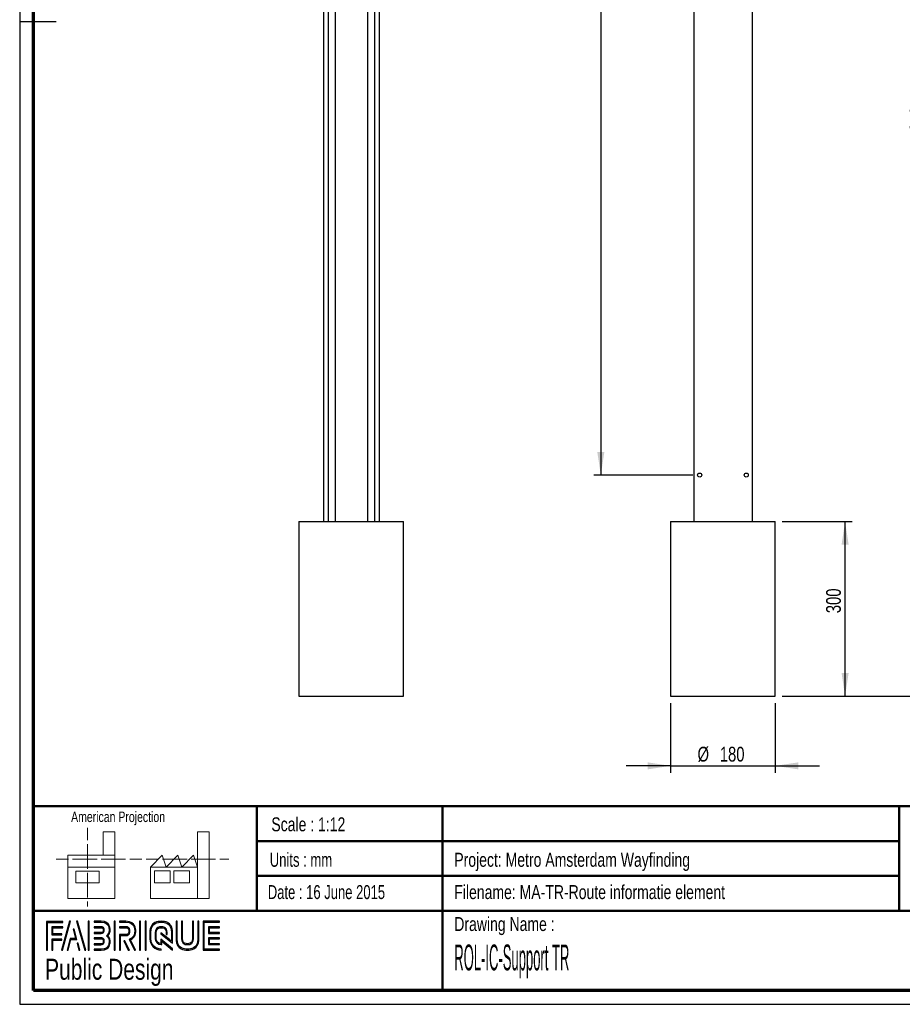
# Paper-space layout 'Sub assem Support' of a CAD drawing. Header units: millimetres. Extents: x 7 to 203, y 7 to 289.
# Tile 1 of 3: x 7 to 133, y 7 to 148. Entities that reach past the tile are written whole.
import ezdxf

# ---------------------------------------------------------------- set-up
doc = ezdxf.new("R2010")
doc.units = ezdxf.units.MM
for name, color, linetype in [('FORMAT', 7, 'Continuous'), ('LAYER1', 7, 'Continuous'), ('LAYER2', 7, 'Continuous'), ('LOGO', 7, 'Continuous')]:
    doc.layers.add(name, color=color, linetype=linetype)
doc.styles.add('SLDTEXTSTYLE0', font='TXT', dxfattribs={"width": 0.7})
doc.styles.add('SLDTEXTSTYLE1', font='TXT', dxfattribs={"width": 0.75})
doc.styles.add('SLDTEXTSTYLE3', font='TXT', dxfattribs={"width": 0.697368})
doc.styles.add('SLDTEXTSTYLE4', font='TXT', dxfattribs={"width": 0.37675})
doc.dimstyles.new('SLDDIMSTYLE0', dxfattribs={"dimtxt": 2.116667, "dimasz": 3.302, "dimexe": 0, "dimexo": 0.0625, "dimgap": 0.529167, "dimtad": 1, "dimlfac": 12, "dimrnd": 1e-09, "dimzin": 12, "dimdsep": 46, "dimtxsty": 'SLDTEXTSTYLE1', "dimsah": 1, "dimcen": 0.09, "dimadec": 0, "dimazin": 3, "dimtfac": 1, "dimtofl": 0, "dimtmove": 0, "dimatfit": 3, "dimfxl": 1, "dimfrac": 2, "dimtolj": 1, "dimtzin": 12, "dimarcsym": 0})
doc.dimstyles.new('SLDDIMSTYLE6', dxfattribs={"dimtxt": 2.116667, "dimasz": 3.302, "dimexe": 0, "dimexo": 0.0625, "dimgap": 0.529167, "dimtad": 1, "dimdec": 1, "dimlfac": 12, "dimrnd": 1e-09, "dimzin": 12, "dimdsep": 46, "dimtxsty": 'SLDTEXTSTYLE1', "dimsah": 1, "dimcen": 0.09, "dimadec": 0, "dimazin": 3, "dimtfac": 1, "dimtmove": 0, "dimatfit": 0, "dimfxl": 1, "dimfrac": 2, "dimtolj": 1, "dimtzin": 12, "dimarcsym": 0})

# ---------------------------------------------------------------- blocks, each defined once
blk = doc.blocks.new('_D_16')
at = {"layer": 'LOGO'}
for p, q in [((116.11, 76.56), (126.11, 76.56)), ((125.11, 51.56), (125.11, 76.56)), ((116.11, 51.56), (126.11, 51.56))]:
    blk.add_line(p, q, dxfattribs=at)
for points in [[(125.11, 76.56), (124.61, 73.25), (125.62, 73.25)], [(125.11, 51.56), (125.62, 54.86), (124.61, 54.86)]]:
    blk.add_solid(points, dxfattribs=at)
at = {"layer": 'LOGO', "insert": (122.39, 63.43), "char_height": 2.117, "attachment_point": 1, "rotation": 90, "style": 'SLDTEXTSTYLE1'}
blk.add_mtext('300', dxfattribs=at)
blk = doc.blocks.new('_D_17')
at = {"layer": 'LOGO'}
for p, q in [((100.11, 50.56), (100.11, 40.56)), ((115.11, 50.56), (115.11, 40.56)), ((100.11, 41.56), (93.76, 41.56)), ((100.11, 41.56), (115.11, 41.56)), ((115.11, 41.56), (121.46, 41.56))]:
    blk.add_line(p, q, dxfattribs=at)
for points in [[(100.11, 41.56), (96.81, 42.06), (96.81, 41.05)], [(115.11, 41.56), (118.42, 41.05), (118.42, 42.06)]]:
    blk.add_solid(points, dxfattribs=at)
at = {"layer": 'LOGO', "char_height": 2.117, "attachment_point": 1, "style": 'SLDTEXTSTYLE1'}
for s, insert in [('%%c', (103.97, 44.29)), ('180', (107.16, 44.29))]:
    blk.add_mtext(s, dxfattribs=dict(at, insert=insert))
blk = doc.blocks.new('_D_21')
at = {"layer": 'LOGO'}
for p, q in [((103.28, 211.56), (89.11, 211.56)), ((90.11, 211.56), (90.11, 83.22)), ((103.28, 83.22), (89.11, 83.22))]:
    blk.add_line(p, q, dxfattribs=at)
for points in [[(90.11, 211.56), (89.61, 208.25), (90.62, 208.25)], [(90.11, 83.22), (90.62, 86.53), (89.61, 86.53)]]:
    blk.add_solid(points, dxfattribs=at)
at = {"layer": 'LOGO', "insert": (87.39, 150.15), "char_height": 2.117, "attachment_point": 1, "rotation": 90, "style": 'SLDTEXTSTYLE1'}
blk.add_mtext('1540', dxfattribs=at)
blk = doc.blocks.new('_D_22')
at = {"layer": 'LOGO'}
for p, q in [((112.78, 214.06), (138.11, 214.06)), ((137.11, 51.56), (137.11, 214.06)), ((116.11, 51.56), (138.11, 51.56))]:
    blk.add_line(p, q, dxfattribs=at)
for points in [[(137.11, 214.06), (136.61, 210.75), (137.62, 210.75)], [(137.11, 51.56), (137.62, 54.86), (136.61, 54.86)]]:
    blk.add_solid(points, dxfattribs=at)
at = {"layer": 'LOGO', "insert": (134.39, 131.32), "char_height": 2.117, "attachment_point": 1, "rotation": 90, "style": 'SLDTEXTSTYLE1'}
blk.add_mtext('1950', dxfattribs=at)

psp = doc.layouts.new('Sub assem Support')

# ---------------------------------------------------------------- hatches: boundary and pattern name
at = {"layer": 'LOGO'}
for points in [[(10.68855, 15.1336), (10.82672, 15.1336), (10.82672, 19.11912), (13.02469, 19.11912), (13.02469, 19.25686), (10.68855, 19.25686)], [(11.58785, 17.50692), (11.58785, 18.3377), (13.02469, 18.3377), (13.02469, 18.47596), (11.44976, 18.47596), (11.44976, 17.36866), (12.88862, 17.36866), (12.88862, 17.50692)], [(14.15456, 19.27963), (14.01166, 19.27963), (12.83191, 15.15637), (12.97446, 15.15637)], [(16.31629, 15.15637), (15.13619, 19.27963), (14.98918, 19.27963), (16.17147, 15.15637)], [(16.81752, 15.15637), (16.81752, 19.27963), (16.67918, 19.27963), (16.67918, 15.15637)], [(20.52093, 15.15637), (20.52093, 19.27963), (20.38267, 19.27963), (20.38267, 15.15637)], [(24.1686, 15.15637), (24.1686, 19.27963), (24.0306, 19.27963), (24.0306, 15.15637)], [(24.95308, 15.15637), (24.95308, 19.27963), (24.81518, 19.27963), (24.81518, 15.15637)], [(34.03082, 17.67811), (34.03082, 18.36047), (35.46179, 18.36047), (35.46179, 18.49873), (33.89221, 18.49873), (33.89221, 17.53967), (35.46179, 17.53967), (35.46179, 17.67811)], [(13.78983, 15.15637), (14.20164, 16.66759), (15.03609, 16.66759), (14.641, 18.16306), (14.49338, 18.16306), (14.85705, 16.80585), (14.09593, 16.80585), (13.64956, 15.15637)], [(11.58785, 15.1336), (11.58785, 16.58759), (12.88862, 16.58759), (12.88862, 16.72532), (11.44976, 16.72532), (11.44976, 15.1336)], [(15.48788, 15.15637), (15.21477, 16.14361), (15.06706, 16.14361), (15.34778, 15.15637)], [(22.56952, 15.15637), (21.91096, 16.49853), (21.75712, 16.49853), (22.41578, 15.15637)], [(35.46179, 15.93832), (35.46179, 16.07676), (34.03082, 16.07676), (34.03082, 16.75912), (35.46179, 16.75912), (35.46179, 16.89721), (33.89221, 16.89721), (33.89221, 15.93832)]]:
    psp.add_hatch(color=7, dxfattribs=at).paths.add_polyline_path(points, flags=0)
h = psp.add_hatch(color=7, dxfattribs=at)
edge = h.paths.add_edge_path(flags=0)
edge.add_line((17.53017, 15.15637), (18.53718, 15.15637))
edge.add_spline(control_points=[(18.53718, 15.15637), (19.23136, 15.15637), (19.79569, 15.72253), (19.79569, 16.41803), (19.79569, 16.71117), (19.68123, 16.99259), (19.47874, 17.2215), (19.68123, 17.44989), (19.79569, 17.73149), (19.79569, 18.0248), (19.79569, 18.7196), (19.23136, 19.28488), (18.53718, 19.28488)], knot_values=[0, 0, 0, 0, 1, 2, 3, 4, 5, 6, 7, 8, 9, 10, 10, 10, 10], weights=[1, 1, 1, 1, 1, 1, 1, 1, 1, 1, 1, 1, 1], degree=3, periodic=0)
edge.add_line((18.53718, 19.28488), (17.53017, 19.28488))
edge.add_line((17.53017, 19.28488), (17.53017, 19.1468))
edge.add_line((17.53017, 19.1468), (18.53718, 19.1468))
edge.add_spline(control_points=[(18.53718, 19.1468), (19.15506, 19.1468), (19.65769, 18.64347), (19.65769, 18.0248), (19.65769, 17.74759), (19.54507, 17.47929), (19.34101, 17.26928)], knot_values=[0, 0, 0, 0, 1, 2, 3, 4, 4, 4, 4], weights=[1, 1, 1, 1, 1, 1, 1], degree=3, periodic=0)
edge.add_line((19.34101, 17.26928), (19.2941, 17.2215))
edge.add_line((19.2941, 17.2215), (19.34101, 17.17303))
edge.add_spline(control_points=[(19.34101, 17.17303), (19.54507, 16.96319), (19.65769, 16.6949), (19.65769, 16.41803), (19.65769, 15.79849), (19.15506, 15.29463), (18.53718, 15.29463)], knot_values=[0, 0, 0, 0, 1, 2, 3, 4, 4, 4, 4], weights=[1, 1, 1, 1, 1, 1, 1], degree=3, periodic=0)
edge.add_line((18.53718, 15.29463), (17.53017, 15.29463))
edge.add_line((17.53017, 15.29463), (17.53017, 15.15637))
h = psp.add_hatch(color=7, dxfattribs=at)
edge = h.paths.add_edge_path(flags=0)
edge.add_line((17.53017, 17.53932), (18.53517, 17.53932))
edge.add_spline(control_points=[(18.53517, 17.53932), (18.78762, 17.57065), (18.97121, 17.77909), (18.97121, 18.02428), (18.97121, 18.29415), (18.75708, 18.50608), (18.48337, 18.50608)], knot_values=[0, 0, 0, 0, 1, 2, 3, 4, 4, 4, 4], weights=[1, 1, 1, 1, 1, 1, 1], degree=3, periodic=0)
edge.add_line((18.48337, 18.50608), (17.53017, 18.50608))
edge.add_line((17.53017, 18.50608), (17.53017, 18.36783))
edge.add_line((17.53017, 18.36783), (18.48337, 18.36783))
edge.add_spline(control_points=[(18.48337, 18.36783), (18.67947, 18.36783), (18.83321, 18.21697), (18.83321, 18.02428), (18.83321, 17.84857), (18.70143, 17.69911), (18.52607, 17.67671)], knot_values=[0, 0, 0, 0, 1, 2, 3, 4, 4, 4, 4], weights=[1, 1, 1, 1, 1, 1, 1], degree=3, periodic=0)
edge.add_line((18.52607, 17.67671), (17.53017, 17.67723))
edge.add_line((17.53017, 17.67723), (17.53017, 17.53932))
h = psp.add_hatch(color=7, dxfattribs=at)
edge = h.paths.add_edge_path(flags=0)
edge.add_line((23.29083, 15.15637), (23.44431, 15.15637))
edge.add_line((23.44431, 15.15637), (22.71977, 16.63172))
edge.add_spline(control_points=[(22.71977, 16.63172), (23.1755, 16.87498), (23.47109, 17.34909), (23.47109, 17.86957), (23.47109, 18.64697), (22.83965, 19.27963), (22.06365, 19.27963)], knot_values=[0, 0, 0, 0, 1, 2, 3, 4, 4, 4, 4], weights=[1, 1, 1, 1, 1, 1, 1], degree=3, periodic=0)
edge.add_line((22.06365, 19.27963), (21.16707, 19.27963))
edge.add_line((21.16707, 19.27963), (21.16707, 19.1419))
edge.add_line((21.16707, 19.1419), (22.06365, 19.1419))
edge.add_spline(control_points=[(22.06365, 19.1419), (22.7637, 19.1419), (23.33318, 18.57101), (23.33318, 17.86957), (23.33318, 17.37831), (23.04634, 16.92608), (22.60164, 16.71765)], knot_values=[0, 0, 0, 0, 1, 2, 3, 4, 4, 4, 4], weights=[1, 1, 1, 1, 1, 1, 1], degree=3, periodic=0)
edge.add_line((22.60164, 16.71765), (22.53802, 16.6879))
edge.add_line((22.53802, 16.6879), (23.29083, 15.15637))
h = psp.add_hatch(color=7, dxfattribs=at)
edge = h.paths.add_edge_path(flags=0)
edge.add_line((21.16707, 18.36047), (22.00957, 18.36047))
edge.add_spline(control_points=[(22.00957, 18.36047), (22.27699, 18.36047), (22.49427, 18.14049), (22.49427, 17.86957), (22.49427, 17.599), (22.27699, 17.37866), (22.00957, 17.37866)], knot_values=[0, 0, 0, 0, 1, 2, 3, 4, 4, 4, 4], weights=[1, 1, 1, 1, 1, 1, 1], degree=3, periodic=0)
edge.add_line((22.00957, 17.37866), (21.16707, 17.37866))
edge.add_line((21.16707, 17.37866), (21.16707, 15.15637))
edge.add_line((21.16707, 15.15637), (21.30507, 15.15637))
edge.add_line((21.30507, 15.15637), (21.30507, 17.24093))
edge.add_line((21.30507, 17.24093), (22.00957, 17.24093))
edge.add_spline(control_points=[(22.00957, 17.24093), (22.35312, 17.24093), (22.63244, 17.5227), (22.63244, 17.86957), (22.63244, 18.21627), (22.35312, 18.49873), (22.00957, 18.49873)], knot_values=[0, 0, 0, 0, 1, 2, 3, 4, 4, 4, 4], weights=[1, 1, 1, 1, 1, 1, 1], degree=3, periodic=0)
edge.add_line((22.00957, 18.49873), (21.16707, 18.49873))
edge.add_line((21.16707, 18.49873), (21.16707, 18.36047))
h = psp.add_hatch(color=7, dxfattribs=at)
edge = h.paths.add_edge_path(flags=0)
edge.add_line((28.7594, 16.14274), (28.75992, 17.64766))
edge.add_spline(control_points=[(28.75992, 17.64766), (28.75992, 18.54774), (28.02908, 19.27963), (27.13101, 19.27963), (26.23206, 19.27963), (25.50104, 18.54774), (25.50104, 17.64766)], knot_values=[0, 0, 0, 0, 1, 2, 3, 4, 4, 4, 4], weights=[1, 1, 1, 1, 1, 1, 1], degree=3, periodic=0)
edge.add_line((25.50104, 17.64766), (25.50104, 16.78853))
edge.add_spline(control_points=[(25.50104, 16.78853), (25.50104, 15.88879), (26.23163, 15.15637), (27.12996, 15.15637)], knot_values=[1, 1, 1, 1, 2, 2, 2, 2], weights=[1, 1, 1, 1], degree=3, periodic=0)
edge.add_line((27.12996, 15.15637), (27.12996, 15.29463))
edge.add_spline(control_points=[(27.12996, 15.29463), (26.30776, 15.29463), (25.6393, 15.9651), (25.6393, 16.78853)], knot_values=[3, 3, 3, 3, 4, 4, 4, 4], weights=[1, 1, 1, 1], degree=3, periodic=0)
edge.add_line((25.6393, 16.78853), (25.6393, 17.64766))
edge.add_spline(control_points=[(25.6393, 17.64766), (25.6393, 18.47161), (26.30837, 19.1419), (27.13101, 19.1419), (27.95295, 19.1419), (28.62158, 18.47161), (28.62158, 17.64766)], knot_values=[0, 0, 0, 0, 1, 2, 3, 4, 4, 4, 4], weights=[1, 1, 1, 1, 1, 1, 1], degree=3, periodic=0)
edge.add_spline(control_points=[(28.62158, 17.64766), (28.62158, 16.64869), (28.62158, 16.4224), (28.4274, 16.57064), (27.05969, 17.63505)], knot_values=[0, 0, 0, 0, 1, 2, 2, 2, 2], weights=[1, 1, 1, 1, 1], degree=3, periodic=0)
edge.add_line((27.05969, 17.63505), (27.05969, 17.46897))
edge.add_line((27.05969, 17.46897), (28.7594, 16.14274))
h = psp.add_hatch(color=7, dxfattribs=at)
edge = h.paths.add_edge_path(flags=0)
edge.add_line((28.7594, 15.15637), (28.7594, 15.34836))
edge.add_line((28.7594, 15.34836), (27.05969, 16.71555))
edge.add_line((27.05969, 16.71555), (27.05969, 16.09041))
edge.add_spline(control_points=[(27.05969, 16.09041), (26.70197, 16.12681), (26.41863, 16.421), (26.41863, 16.79045)], knot_values=[0, 0, 0, 0, 1, 1, 1, 1], weights=[1, 1, 1, 1], degree=3, periodic=0)
edge.add_line((26.41863, 16.79045), (26.41941, 17.64626))
edge.add_spline(control_points=[(26.41941, 17.64626), (26.41941, 18.03933), (26.73881, 18.3596), (27.13101, 18.3596), (27.52295, 18.3596), (27.84225, 18.03933), (27.84225, 17.64626)], knot_values=[0, 0, 0, 0, 1, 2, 3, 4, 4, 4, 4], weights=[1, 1, 1, 1, 1, 1, 1], degree=3, periodic=0)
edge.add_line((27.84225, 17.64626), (27.84147, 17.40877))
edge.add_line((27.84147, 17.40877), (27.97955, 17.40824))
edge.add_line((27.97955, 17.40824), (27.98007, 17.64591))
edge.add_spline(control_points=[(27.98007, 17.64591), (27.98007, 18.11546), (27.59908, 18.49733), (27.13101, 18.49733), (26.66259, 18.49733), (26.28142, 18.11546), (26.28142, 17.64626)], knot_values=[0, 0, 0, 0, 1, 2, 3, 4, 4, 4, 4], weights=[1, 1, 1, 1, 1, 1, 1], degree=3, periodic=0)
edge.add_line((26.28142, 17.64626), (26.28037, 16.79045))
edge.add_spline(control_points=[(26.28037, 16.79045), (26.28037, 16.32072), (26.66084, 15.93815), (27.12821, 15.93815)], knot_values=[0, 0, 0, 0, 1, 1, 1, 1], weights=[1, 1, 1, 1], degree=3, periodic=0)
edge.add_line((27.12821, 15.93815), (27.19734, 15.93815))
edge.add_line((27.19734, 15.93815), (27.19734, 16.43605))
edge.add_line((27.19734, 16.43605), (28.7594, 15.15637))
h = psp.add_hatch(color=7, dxfattribs=at)
edge = h.paths.add_edge_path(flags=0)
edge.add_line((29.25932, 19.27963), (29.25932, 16.78853))
edge.add_spline(control_points=[(29.25932, 16.78853), (29.25932, 15.88879), (29.98999, 15.15637), (30.88806, 15.15637), (31.78709, 15.15637), (32.51793, 15.88879), (32.51793, 16.78853)], knot_values=[0, 0, 0, 0, 1, 2, 3, 4, 4, 4, 4], weights=[1, 1, 1, 1, 1, 1, 1], degree=3, periodic=0)
edge.add_line((32.51793, 16.78853), (32.51793, 19.27963))
edge.add_line((32.51793, 19.27963), (32.37994, 19.27963))
edge.add_line((32.37994, 19.27963), (32.37994, 16.78853))
edge.add_spline(control_points=[(32.37994, 16.78853), (32.37994, 15.9651), (31.71061, 15.29463), (30.88806, 15.29463), (30.06603, 15.29463), (29.39705, 15.9651), (29.39705, 16.78853)], knot_values=[0, 0, 0, 0, 1, 2, 3, 4, 4, 4, 4], weights=[1, 1, 1, 1, 1, 1, 1], degree=3, periodic=0)
edge.add_line((29.39705, 16.78853), (29.39705, 19.27963))
edge.add_line((29.39705, 19.27963), (29.25932, 19.27963))
h = psp.add_hatch(color=7, dxfattribs=at)
edge = h.paths.add_edge_path(flags=0)
edge.add_line((30.03917, 19.27963), (30.03917, 16.79045))
edge.add_spline(control_points=[(30.03917, 16.79045), (30.03917, 16.32107), (30.4199, 15.93885), (30.88806, 15.93885), (31.35647, 15.93885), (31.73747, 16.32107), (31.73747, 16.79045)], knot_values=[0, 0, 0, 0, 1, 2, 3, 4, 4, 4, 4], weights=[1, 1, 1, 1, 1, 1, 1], degree=3, periodic=0)
edge.add_line((31.73747, 16.79045), (31.73747, 19.27963))
edge.add_line((31.73747, 19.27963), (31.59956, 19.27963))
edge.add_line((31.59956, 19.27963), (31.59956, 16.79045))
edge.add_spline(control_points=[(31.59956, 16.79045), (31.59956, 16.39703), (31.27999, 16.07693), (30.88806, 16.07693), (30.49577, 16.07693), (30.1769, 16.39703), (30.1769, 16.79045)], knot_values=[0, 0, 0, 0, 1, 2, 3, 4, 4, 4, 4], weights=[1, 1, 1, 1, 1, 1, 1], degree=3, periodic=0)
edge.add_line((30.1769, 16.79045), (30.1769, 19.27963))
edge.add_line((30.1769, 19.27963), (30.03917, 19.27963))
h = psp.add_hatch(color=7, dxfattribs=at)
edge = h.paths.add_edge_path(flags=0)
edge.add_line((35.46179, 15.15585), (35.46179, 15.29393))
edge.add_spline(control_points=[(35.46179, 15.29393), (33.39894, 15.29393), (33.26926, 15.29393), (33.26926, 15.42484), (33.26926, 19.01099), (33.26926, 19.1419)], knot_values=[0, 0, 0, 0, 1, 2, 3, 3, 3, 3], weights=[1, 1, 1, 1, 1, 1], degree=3, periodic=0)
edge.add_line((33.26926, 19.1419), (35.46179, 19.1419))
edge.add_line((35.46179, 19.1419), (35.46179, 19.27963))
edge.add_line((35.46179, 19.27963), (33.13091, 19.27963))
edge.add_line((33.13091, 19.27963), (33.13091, 15.15585))
edge.add_line((33.13091, 15.15585), (35.46179, 15.15585))
h = psp.add_hatch(color=7, dxfattribs=at)
edge = h.paths.add_edge_path(flags=0)
edge.add_line((17.53017, 15.92887), (18.48337, 15.92887))
edge.add_spline(control_points=[(18.48337, 15.92887), (18.75253, 15.92887), (18.97121, 16.14816), (18.97121, 16.41803), (18.97121, 16.68807), (18.75708, 16.89966), (18.48337, 16.89966), (18.48319, 16.89966), (17.52999, 16.89773)], knot_values=[0, 0, 0, 0, 1, 2, 3, 4, 5, 6, 6, 6, 6], weights=[1, 1, 1, 1, 1, 1, 1, 1, 1], degree=3, periodic=0)
edge.add_line((17.52999, 16.89773), (17.53017, 16.75965))
edge.add_line((17.53017, 16.75965), (18.48337, 16.76157))
edge.add_spline(control_points=[(18.48337, 16.76157), (18.67947, 16.76157), (18.83321, 16.61054), (18.83321, 16.41803), (18.83321, 16.22429), (18.67632, 16.06661), (18.48337, 16.06661)], knot_values=[0, 0, 0, 0, 1, 2, 3, 4, 4, 4, 4], weights=[1, 1, 1, 1, 1, 1, 1], degree=3, periodic=0)
edge.add_line((18.48337, 16.06661), (17.53017, 16.06661))
edge.add_line((17.53017, 16.06661), (17.53017, 15.92887))

# ---------------------------------------------------------------- linework, layer by layer
at = {"color": 7, "linetype": 'Continuous', "lineweight": 25}
for p, q in [((50.36512, 214.05691), (50.36512, 76.55691)), ((51.03179, 214.05691), (51.03179, 76.55691)), ((57.69846, 214.05691), (57.69846, 76.55691)), ((58.36512, 214.05691), (58.36512, 76.55691)), ((103.44772, 214.05691), (103.44772, 76.55691)), ((111.78106, 214.05691), (111.78106, 76.55691)), ((46.86512, 76.55691), (46.86512, 51.55691)), ((46.86512, 76.55691), (54.36512, 76.55691)), ((54.36512, 76.55691), (61.86512, 76.55691)), ((61.86512, 51.55691), (61.86512, 76.55691)), ((100.11439, 76.55691), (100.11439, 51.55691)), ((100.11439, 76.55691), (115.11439, 76.55691)), ((115.11439, 51.55691), (115.11439, 76.55691)), ((46.86512, 51.55691), (54.36512, 51.55691)), ((54.36512, 51.55691), (61.86512, 51.55691)), ((100.11439, 51.55691), (115.11439, 51.55691))]:
    psp.add_line(p, q, dxfattribs=at)
at = {"color": 8, "linetype": 'Continuous', "lineweight": 25}
for p, q in [((52.03179, 214.05691), (52.03179, 76.55691)), ((56.69846, 214.05691), (56.69846, 76.55691))]:
    psp.add_line(p, q, dxfattribs=at)
at = {"color": 7, "linetype": 'Continuous', "lineweight": 18}
for p, q in [((16.57731, 32.67884), (16.57731, 30.92174)), ((20.49867, 32.11456), (18.81678, 32.11456)), ((18.81678, 32.11456), (18.81678, 28.73787)), ((20.49867, 27.0496), (20.49867, 32.11456)), ((32.31947, 27.05393), (32.31947, 32.11897)), ((32.31947, 32.11897), (34.00137, 32.11897)), ((34.00137, 32.11897), (34.00137, 22.55316)), ((16.57731, 30.33447), (16.57731, 28.57272)), ((13.77111, 28.73787), (13.77111, 27.0496)), ((13.77111, 28.73787), (20.49867, 28.73787)), ((16.57731, 28.57272), (16.57731, 26.81105)), ((25.59191, 27.05393), (27.2738, 28.74228)), ((27.2738, 28.74228), (27.83611, 27.05393)), ((27.83611, 27.05393), (29.518, 28.74228)), ((29.518, 28.74228), (30.08, 27.05393)), ((30.08, 27.05393), (31.76189, 28.74228)), ((31.76189, 28.74228), (32.31947, 27.05393)), ((12.08922, 28.17816), (13.83971, 28.17816)), ((13.77111, 27.0496), (20.49867, 27.0496)), ((13.77111, 27.0496), (13.77111, 22.54875)), ((14.4247, 28.17816), (16.17967, 28.17816)), ((16.17967, 28.17816), (17.93473, 28.17816)), ((18.51972, 28.17816), (20.2747, 28.17816)), ((20.2747, 28.17816), (22.02967, 28.17816)), ((20.49867, 27.0496), (20.49867, 22.54875)), ((22.61466, 28.17816), (24.36964, 28.17816)), ((24.97951, 28.18257), (26.73449, 28.18257)), ((32.31947, 27.05393), (25.59191, 27.05393)), ((25.59191, 27.05393), (25.59191, 22.55316)), ((27.31948, 28.18257), (29.07446, 28.18257)), ((29.07446, 28.18257), (30.82943, 28.18257)), ((31.41442, 28.18257), (33.16971, 28.18257)), ((32.31947, 27.05393), (32.31947, 22.55316)), ((33.16971, 28.18257), (34.92469, 28.18257)), ((35.50968, 28.18257), (36.80756, 28.18257)), ((14.89542, 26.48997), (18.2592, 26.48997)), ((14.89542, 24.80146), (14.89542, 26.48997)), ((16.57731, 26.22377), (16.57731, 24.46218)), ((18.2592, 26.48997), (18.2592, 24.80146)), ((26.15422, 26.49438), (28.39811, 26.49438)), ((26.15422, 24.80587), (26.15422, 26.49438)), ((28.39811, 26.49438), (28.39811, 24.80587)), ((28.95569, 26.49438), (31.19989, 26.49438)), ((28.95569, 24.80587), (28.95569, 26.49438)), ((31.19989, 26.49438), (31.19989, 24.80587)), ((18.2592, 24.80146), (14.89542, 24.80146)), ((16.57731, 24.46218), (16.57731, 22.70028)), ((28.39811, 24.80587), (26.15422, 24.80587)), ((31.19989, 24.80587), (28.95569, 24.80587)), ((13.77111, 22.54875), (20.49867, 22.54875)), ((16.57731, 22.11308), (16.57731, 21.42476)), ((25.59191, 22.55316), (32.31947, 22.55316)), ((32.31947, 22.55316), (34.00137, 22.55316))]:
    psp.add_line(p, q, dxfattribs=at)
at = {"color": 7, "linetype": 'Continuous', "lineweight": 25}
for centre in [(104.28106, 83.22358), (110.94772, 83.22358)]:
    psp.add_circle(centre, 0.29167, dxfattribs=at)
at = {"layer": 'LAYER1', "lineweight": 50}
for p, q in [((8.85193, 35.78391), (201.35193, 35.78391)), ((40.81378, 35.78391), (40.81378, 20.78391)), ((67.43211, 35.78391), (67.43211, 9.38997)), ((132.8499, 35.78391), (132.8499, 20.78391)), ((40.81378, 30.78391), (132.8499, 30.78391)), ((40.81378, 25.78391), (132.8499, 25.78391)), ((8.85193, 20.78391), (201.35193, 20.78391))]:
    psp.add_line(p, q, dxfattribs=at)
at = {"layer": 'LAYER2', "lineweight": 70}
for p, q in [((8.85193, 9.38997), (8.85193, 287.70219)), ((201.35193, 9.38997), (8.85193, 9.38997))]:
    psp.add_line(p, q, dxfattribs=at)
at = {"layer": 'LOGO'}
for p, q in [((6.85193, 289.01784), (6.85193, 7.38997)), ((6.85193, 148.20391), (12.08922, 148.20391)), ((6.85193, 7.38997), (203.35304, 7.38997))]:
    psp.add_line(p, q, dxfattribs=at)
at = {"layer": 'LOGO', "color": 7, "linetype": 'Continuous', "lineweight": 25}
for p, q in [((13.02469, 19.25686), (10.68855, 19.25686)), ((14.01166, 19.27963), (12.83191, 15.15637)), ((12.97446, 15.15637), (14.15456, 19.27963))]:
    psp.add_line(p, q, dxfattribs=at)
at = {"layer": 'LOGO', "color": 7, "lineweight": 25}
for p, q in [((10.68855, 19.25686), (10.68855, 15.1336)), ((10.82672, 19.11912), (13.02469, 19.11912)), ((10.82672, 15.1336), (10.82672, 19.11912)), ((13.02469, 18.47596), (11.44976, 18.47596)), ((11.44976, 18.47596), (11.44976, 17.36866)), ((13.02469, 19.11912), (13.02469, 19.25686)), ((13.02469, 18.3377), (13.02469, 18.47596)), ((14.15456, 19.27963), (14.01166, 19.27963)), ((14.98918, 19.27963), (16.17147, 15.15637)), ((15.13619, 19.27963), (14.98918, 19.27963)), ((16.31629, 15.15637), (15.13619, 19.27963)), ((16.67918, 19.27963), (16.67918, 15.15637)), ((16.81752, 19.27963), (16.67918, 19.27963)), ((16.81752, 15.15637), (16.81752, 19.27963)), ((17.53017, 19.28488), (17.53017, 19.1468)), ((18.53718, 19.28488), (17.53017, 19.28488)), ((17.53017, 19.1468), (18.53718, 19.1468)), ((17.53017, 18.50608), (17.53017, 18.36783)), ((18.48337, 18.50608), (17.53017, 18.50608)), ((17.53017, 18.36783), (18.48337, 18.36783)), ((20.38267, 19.27963), (20.38267, 15.15637)), ((20.52093, 19.27963), (20.38267, 19.27963)), ((20.52093, 15.15637), (20.52093, 19.27963)), ((22.06365, 19.27963), (21.16707, 19.27963)), ((21.16707, 19.27963), (21.16707, 19.1419)), ((21.16707, 19.1419), (22.06365, 19.1419)), ((22.00957, 18.49873), (21.16707, 18.49873)), ((21.16707, 18.49873), (21.16707, 18.36047)), ((22.00957, 18.49873), (21.16707, 18.49873)), ((21.16707, 18.49873), (21.16707, 18.36047)), ((21.16707, 18.36047), (22.00957, 18.36047)), ((21.16707, 18.36047), (22.00957, 18.36047)), ((24.0306, 19.27963), (24.0306, 15.15637)), ((24.1686, 19.27963), (24.0306, 19.27963)), ((24.1686, 15.15637), (24.1686, 19.27963)), ((24.81518, 19.27963), (24.81518, 15.15637)), ((24.95308, 19.27963), (24.81518, 19.27963)), ((24.95308, 15.15637), (24.95308, 19.27963)), ((29.39705, 19.27963), (29.25932, 19.27963)), ((29.25932, 19.27963), (29.25932, 16.78853)), ((29.39705, 19.27963), (29.25932, 19.27963)), ((29.25932, 19.27963), (29.25932, 16.78853)), ((29.39705, 16.78853), (29.39705, 19.27963)), ((29.39705, 16.78853), (29.39705, 19.27963)), ((30.1769, 19.27963), (30.03917, 19.27963)), ((30.03917, 19.27963), (30.03917, 16.79045)), ((30.1769, 19.27963), (30.03917, 19.27963)), ((30.03917, 19.27963), (30.03917, 16.79045)), ((30.1769, 16.79045), (30.1769, 19.27963)), ((30.1769, 16.79045), (30.1769, 19.27963)), ((31.59956, 19.27963), (31.59956, 16.79045)), ((31.73747, 19.27963), (31.59956, 19.27963)), ((31.59956, 19.27963), (31.59956, 16.79045)), ((31.73747, 19.27963), (31.59956, 19.27963)), ((31.73747, 16.79045), (31.73747, 19.27963)), ((31.73747, 16.79045), (31.73747, 19.27963)), ((32.37994, 19.27963), (32.37994, 16.78853)), ((32.51793, 19.27963), (32.37994, 19.27963)), ((32.37994, 19.27963), (32.37994, 16.78853)), ((32.51793, 19.27963), (32.37994, 19.27963)), ((32.51793, 16.78853), (32.51793, 19.27963)), ((32.51793, 16.78853), (32.51793, 19.27963)), ((35.46179, 19.27963), (33.13091, 19.27963)), ((33.13091, 19.27963), (33.13091, 15.15585)), ((35.46179, 19.27963), (33.13091, 19.27963)), ((33.13091, 19.27963), (33.13091, 15.15585)), ((33.26926, 19.1419), (35.46179, 19.1419)), ((33.26926, 19.1419), (35.46179, 19.1419)), ((35.46179, 18.49873), (33.89221, 18.49873)), ((33.89221, 18.49873), (33.89221, 17.53967)), ((35.46179, 18.49873), (33.89221, 18.49873)), ((33.89221, 18.49873), (33.89221, 17.53967)), ((34.03082, 17.67811), (34.03082, 18.36047)), ((34.03082, 18.36047), (35.46179, 18.36047)), ((34.03082, 17.67811), (34.03082, 18.36047)), ((34.03082, 18.36047), (35.46179, 18.36047)), ((35.46179, 19.1419), (35.46179, 19.27963)), ((35.46179, 19.1419), (35.46179, 19.27963)), ((35.46179, 18.36047), (35.46179, 18.49873)), ((35.46179, 18.36047), (35.46179, 18.49873)), ((11.44976, 17.36866), (12.88862, 17.36866)), ((11.58785, 17.50692), (11.58785, 18.3377)), ((11.58785, 18.3377), (13.02469, 18.3377)), ((12.88862, 17.50692), (11.58785, 17.50692)), ((12.88862, 17.36866), (12.88862, 17.50692)), ((14.641, 18.16306), (14.49338, 18.16306)), ((14.49338, 18.16306), (14.85705, 16.80585)), ((15.03609, 16.66759), (14.641, 18.16306)), ((18.52607, 17.67671), (17.53017, 17.67723)), ((17.53017, 17.67723), (17.53017, 17.53932)), ((17.53017, 17.53932), (18.53517, 17.53932)), ((19.34101, 17.26928), (19.2941, 17.2215)), ((19.2941, 17.2215), (19.34101, 17.17303)), ((22.00957, 17.37866), (21.16707, 17.37866)), ((21.16707, 17.37866), (21.16707, 15.15637)), ((22.00957, 17.37866), (21.16707, 17.37866)), ((21.16707, 17.37866), (21.16707, 15.15637)), ((21.30507, 15.15637), (21.30507, 17.24093)), ((21.30507, 17.24093), (22.00957, 17.24093)), ((21.30507, 15.15637), (21.30507, 17.24093)), ((21.30507, 17.24093), (22.00957, 17.24093)), ((25.50104, 17.64766), (25.50104, 16.78853)), ((25.50104, 17.64766), (25.50104, 16.78853)), ((25.6393, 16.78853), (25.6393, 17.64766)), ((25.6393, 16.78853), (25.6393, 17.64766)), ((26.28142, 17.64626), (26.28037, 16.79045)), ((26.41863, 16.79045), (26.41941, 17.64626)), ((27.05969, 17.63505), (27.05969, 17.46897)), ((27.05969, 17.63505), (27.05969, 17.46897)), ((27.05969, 17.46897), (28.7594, 16.14274)), ((27.05969, 17.46897), (28.7594, 16.14274)), ((27.84225, 17.64626), (27.84147, 17.40877)), ((27.84147, 17.40877), (27.97955, 17.40824)), ((27.97955, 17.40824), (27.98007, 17.64591)), ((28.7594, 16.14274), (28.75992, 17.64766)), ((28.7594, 16.14274), (28.75992, 17.64766)), ((33.89221, 17.53967), (35.46179, 17.53967)), ((33.89221, 17.53967), (35.46179, 17.53967)), ((35.46179, 17.67811), (34.03082, 17.67811)), ((35.46179, 17.67811), (34.03082, 17.67811)), ((35.46179, 17.53967), (35.46179, 17.67811)), ((35.46179, 17.53967), (35.46179, 17.67811)), ((12.88862, 16.72532), (11.44976, 16.72532)), ((11.44976, 16.72532), (11.44976, 15.1336)), ((11.58785, 15.1336), (11.58785, 16.58759)), ((11.58785, 16.58759), (12.88862, 16.58759)), ((12.88862, 16.58759), (12.88862, 16.72532)), ((14.09593, 16.80585), (13.64956, 15.15637)), ((13.78983, 15.15637), (14.20164, 16.66759)), ((14.85705, 16.80585), (14.09593, 16.80585)), ((15.06706, 16.14361), (15.34778, 15.15637)), ((15.21477, 16.14361), (15.06706, 16.14361)), ((15.48788, 15.15637), (15.21477, 16.14361)), ((17.52999, 16.89773), (17.53017, 16.75965)), ((17.53017, 16.75965), (18.48337, 16.76157)), ((18.48337, 16.06661), (17.53017, 16.06661)), ((17.53017, 16.06661), (17.53017, 15.92887)), ((17.53017, 15.92887), (18.48337, 15.92887)), ((21.75712, 16.49853), (22.41578, 15.15637)), ((21.91096, 16.49853), (21.75712, 16.49853)), ((21.75712, 16.49853), (22.41578, 15.15637)), ((21.91096, 16.49853), (21.75712, 16.49853)), ((22.56952, 15.15637), (21.91096, 16.49853)), ((22.56952, 15.15637), (21.91096, 16.49853)), ((22.60164, 16.71765), (22.53802, 16.6879)), ((22.53802, 16.6879), (23.29083, 15.15637)), ((23.44431, 15.15637), (22.71977, 16.63172)), ((28.7594, 15.34836), (27.05969, 16.71555)), ((27.05969, 16.71555), (27.05969, 16.09041)), ((27.12821, 15.93815), (27.19734, 15.93815)), ((27.19734, 15.93815), (27.19734, 16.43605)), ((27.19734, 16.43605), (28.7594, 15.15637)), ((35.46179, 16.89721), (33.89221, 16.89721)), ((33.89221, 16.89721), (33.89221, 15.93832)), ((35.46179, 16.89721), (33.89221, 16.89721)), ((33.89221, 16.89721), (33.89221, 15.93832)), ((33.89221, 15.93832), (35.46179, 15.93832)), ((33.89221, 15.93832), (35.46179, 15.93832)), ((34.03082, 16.07676), (34.03082, 16.75912)), ((34.03082, 16.75912), (35.46179, 16.75912)), ((34.03082, 16.07676), (34.03082, 16.75912)), ((34.03082, 16.75912), (35.46179, 16.75912)), ((35.46179, 16.07676), (34.03082, 16.07676)), ((35.46179, 16.07676), (34.03082, 16.07676)), ((35.46179, 16.75912), (35.46179, 16.89721)), ((35.46179, 16.75912), (35.46179, 16.89721)), ((35.46179, 15.93832), (35.46179, 16.07676)), ((35.46179, 15.93832), (35.46179, 16.07676)), ((10.68855, 15.1336), (10.82672, 15.1336)), ((11.44976, 15.1336), (11.58785, 15.1336)), ((12.83191, 15.15637), (12.97446, 15.15637)), ((13.64956, 15.15637), (13.78983, 15.15637)), ((15.34778, 15.15637), (15.48788, 15.15637)), ((16.17147, 15.15637), (16.31629, 15.15637)), ((16.67918, 15.15637), (16.81752, 15.15637)), ((18.53718, 15.29463), (17.53017, 15.29463)), ((17.53017, 15.29463), (17.53017, 15.15637)), ((17.53017, 15.15637), (18.53718, 15.15637)), ((20.38267, 15.15637), (20.52093, 15.15637)), ((21.16707, 15.15637), (21.30507, 15.15637)), ((21.16707, 15.15637), (21.30507, 15.15637)), ((22.41578, 15.15637), (22.56952, 15.15637)), ((22.41578, 15.15637), (22.56952, 15.15637)), ((23.29083, 15.15637), (23.44431, 15.15637)), ((24.0306, 15.15637), (24.1686, 15.15637)), ((24.81518, 15.15637), (24.95308, 15.15637)), ((27.12996, 15.15637), (27.12996, 15.29463)), ((27.12996, 15.15637), (27.12996, 15.29463)), ((28.7594, 15.15637), (28.7594, 15.34836)), ((33.13091, 15.15585), (35.46179, 15.15585)), ((33.13091, 15.15585), (35.46179, 15.15585)), ((35.46179, 15.15585), (35.46179, 15.29393)), ((35.46179, 15.15585), (35.46179, 15.29393))]:
    psp.add_line(p, q, dxfattribs=at)
for points, degree in [([(18.53517, 17.53932), (18.78762, 17.57065), (18.97121, 17.77909), (18.97121, 18.02428), (18.97121, 18.29415), (18.75708, 18.50608), (18.48337, 18.50608)], 3), ([(18.48337, 18.36783), (18.67947, 18.36783), (18.83321, 18.21697), (18.83321, 18.02428), (18.83321, 17.84857), (18.70143, 17.69911), (18.52607, 17.67671)], 3), ([(18.53718, 15.15637), (19.23136, 15.15637), (19.79569, 15.72253), (19.79569, 16.41803), (19.79569, 16.71117), (19.68123, 16.99259), (19.47874, 17.2215), (19.68123, 17.44989), (19.79569, 17.73149), (19.79569, 18.0248), (19.79569, 18.7196), (19.23136, 19.28488), (18.53718, 19.28488)], 3), ([(18.53718, 19.1468), (19.15506, 19.1468), (19.65769, 18.64347), (19.65769, 18.0248), (19.65769, 17.74759), (19.54507, 17.47929), (19.34101, 17.26928)], 3), ([(22.00957, 17.24093), (22.35312, 17.24093), (22.63244, 17.5227), (22.63244, 17.86957), (22.63244, 18.21627), (22.35312, 18.49873), (22.00957, 18.49873)], 3), ([(22.00957, 18.36047), (22.27699, 18.36047), (22.49427, 18.14049), (22.49427, 17.86957), (22.49427, 17.599), (22.27699, 17.37866), (22.00957, 17.37866)], 3), ([(22.71977, 16.63172), (23.1755, 16.87498), (23.47109, 17.34909), (23.47109, 17.86957), (23.47109, 18.64697), (22.83965, 19.27963), (22.06365, 19.27963)], 3), ([(22.06365, 19.1419), (22.7637, 19.1419), (23.33318, 18.57101), (23.33318, 17.86957), (23.33318, 17.37831), (23.04634, 16.92608), (22.60164, 16.71765)], 3), ([(28.75992, 17.64766), (28.75992, 18.54774), (28.02908, 19.27963), (27.13101, 19.27963), (26.23206, 19.27963), (25.50104, 18.54774), (25.50104, 17.64766)], 3), ([(25.6393, 17.64766), (25.6393, 18.47161), (26.30837, 19.1419), (27.13101, 19.1419), (27.95295, 19.1419), (28.62158, 18.47161), (28.62158, 17.64766)], 3), ([(27.98007, 17.64591), (27.98007, 18.11546), (27.59908, 18.49733), (27.13101, 18.49733), (26.66259, 18.49733), (26.28142, 18.11546), (26.28142, 17.64626)], 3), ([(26.41941, 17.64626), (26.41941, 18.03933), (26.73881, 18.3596), (27.13101, 18.3596), (27.52295, 18.3596), (27.84225, 18.03933), (27.84225, 17.64626)], 3), ([(35.46179, 15.29393), (33.39894, 15.29393), (33.26926, 15.29393), (33.26926, 15.42484), (33.26926, 19.01099), (33.26926, 19.1419)], 3), ([(19.34101, 17.17303), (19.54507, 16.96319), (19.65769, 16.6949), (19.65769, 16.41803), (19.65769, 15.79849), (19.15506, 15.29463), (18.53718, 15.29463)], 3), ([(28.62158, 17.64766), (28.62158, 16.64869), (28.62158, 16.4224), (28.4274, 16.57064), (27.05969, 17.63505)], 3), ([(14.20164, 16.66759), (14.29404, 16.66759), (15.03609, 16.66759)], 2), ([(18.48337, 15.92887), (18.75253, 15.92887), (18.97121, 16.14816), (18.97121, 16.41803), (18.97121, 16.68807), (18.75708, 16.89966), (18.48337, 16.89966), (18.48319, 16.89966), (17.52999, 16.89773)], 3), ([(18.48337, 16.76157), (18.67947, 16.76157), (18.83321, 16.61054), (18.83321, 16.41803), (18.83321, 16.22429), (18.67632, 16.06661), (18.48337, 16.06661)], 3), ([(25.50104, 16.78853), (25.50104, 15.88879), (26.23163, 15.15637), (27.12996, 15.15637)], 3), ([(25.50104, 16.78853), (25.50104, 15.88879), (26.23163, 15.15637), (27.12996, 15.15637)], 3), ([(27.12996, 15.29463), (26.30776, 15.29463), (25.6393, 15.9651), (25.6393, 16.78853)], 3), ([(27.12996, 15.29463), (26.30776, 15.29463), (25.6393, 15.9651), (25.6393, 16.78853)], 3), ([(26.28037, 16.79045), (26.28037, 16.32072), (26.66084, 15.93815), (27.12821, 15.93815)], 3), ([(27.05969, 16.09041), (26.70197, 16.12681), (26.41863, 16.421), (26.41863, 16.79045)], 3), ([(29.25932, 16.78853), (29.25932, 15.88879), (29.98999, 15.15637), (30.88806, 15.15637), (31.78709, 15.15637), (32.51793, 15.88879), (32.51793, 16.78853)], 3), ([(32.37994, 16.78853), (32.37994, 15.9651), (31.71061, 15.29463), (30.88806, 15.29463), (30.06603, 15.29463), (29.39705, 15.9651), (29.39705, 16.78853)], 3), ([(30.03917, 16.79045), (30.03917, 16.32107), (30.4199, 15.93885), (30.88806, 15.93885), (31.35647, 15.93885), (31.73747, 16.32107), (31.73747, 16.79045)], 3), ([(31.59956, 16.79045), (31.59956, 16.39703), (31.27999, 16.07693), (30.88806, 16.07693), (30.49577, 16.07693), (30.1769, 16.39703), (30.1769, 16.79045)], 3)]:
    psp.add_open_spline(points, degree=degree, dxfattribs=at)

# ---------------------------------------------------------------- texts
at = {"layer": 'FORMAT', "color": 218, "insert": (69.11941, 15.95536), "char_height": 3.7041667, "attachment_point": 1, "style": 'SLDTEXTSTYLE4'}
psp.add_mtext('ROL-IC-Support TR', dxfattribs=at)
at = {"layer": 'LAYER1', "attachment_point": 1}
for s, insert, char_height, style in [('American Projection', (14.2195, 35.00631), 1.5, 'SLDTEXTSTYLE1'), ('Scale : 1:12', (42.91174, 34.17968), 2, 'SLDTEXTSTYLE1'), ('Units : mm', (42.67714, 29.09522), 2, 'SLDTEXTSTYLE0'), ('Project: Metro Amsterdam Wayfinding', (69.11941, 29.09522), 2, 'SLDTEXTSTYLE1'), ('Date : 16 June 2015', (42.40054, 24.4694), 2, 'SLDTEXTSTYLE3'), ('Filename: MA-TR-Route informatie element', (69.11941, 24.4694), 2, 'SLDTEXTSTYLE1'), ('Drawing Name :', (69.11941, 19.89398), 2, 'SLDTEXTSTYLE1')]:
    psp.add_mtext(s, dxfattribs=dict(at, insert=insert, char_height=char_height, style=style))
at = {"layer": 'LOGO', "insert": (10.49063, 13.91444), "char_height": 3, "attachment_point": 1, "style": 'SLDTEXTSTYLE1'}
psp.add_mtext('Public Design', dxfattribs=at)

# ---------------------------------------------------------------- dimensions: what is measured, and where the dimension line sits
at = {"layer": 'LOGO'}
for base, p1, p2, picture, middle in [((137.11439, 214.05691), (115.11439, 51.55691), (111.78106, 214.05691), '_D_22', (137.11439, 134.44898)), ((90.11439, 83.22358), (104.28106, 211.55691), (104.28106, 83.22358), '_D_21', (90.11439, 153.27735)), ((125.11439, 76.55691), (115.11439, 51.55691), (115.11439, 76.55691), '_D_16', (125.11439, 65.77145))]:
    dim = psp.add_linear_dim(base=base, p1=p1, p2=p2, angle=90, dimstyle='SLDDIMSTYLE0', dxfattribs=at)
    dim.commit()
    dim.dimension.update_dxf_attribs({"geometry": picture, "text_midpoint": middle, "dimtype": 160})
dim = psp.add_linear_dim(base=(115.11439, 41.55691), p1=(100.11439, 51.55691), p2=(115.11439, 51.55691), text='%%c<>', dimstyle='SLDDIMSTYLE6', dxfattribs=at)
dim.commit()
dim.dimension.update_dxf_attribs({"geometry": '_D_17', "text_midpoint": (107.91042, 41.55691), "dimtype": 160})

doc.saveas('drawing.dxf')
